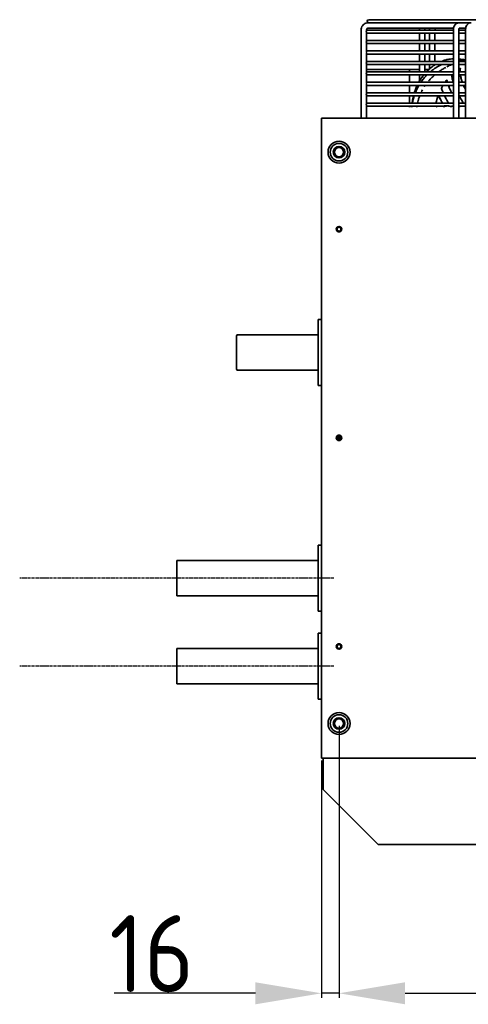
# Model space of a CAD drawing. Extents: x 1965 to 12366, y 538 to 8452.
# Tile 21 of 33: x 11252 to 11660, y 3249 to 4144. Entities that reach past the tile are written whole.
import ezdxf

# ---------------------------------------------------------------- set-up
doc = ezdxf.new("R2010")
doc.units = 0
doc.header["$LTSCALE"] = 2
doc.header["$PDMODE"] = 3
doc.header["$PDSIZE"] = 0.5
doc.linetypes.add('CENTER', pattern=[2, 1.25, -0.25, 0.25, -0.25])
doc.layers.get('DEFPOINTS').update_dxf_attribs({"linetype": 'CONTINUOUS'})
doc.layers.add('CENTER', color=1, linetype='CENTER')
doc.layers.add('DIMENSIONS', color=5, linetype='CONTINUOUS')
doc.layers.add('Visible', color=7, linetype='CONTINUOUS', lineweight=35)
doc.styles.get("Standard").update_dxf_attribs({"font": 'ISOCP'})
doc.dimstyles.new('STANDARD$0', dxfattribs={"dimscale": 5, "dimtxt": 3, "dimasz": 3, "dimexe": 2, "dimexo": 1, "dimgap": 0.5, "dimtad": 1, "dimdec": 1, "dimdsep": 46, "dimtxsty": 'Standard', "dimcen": -1, "dimclrd": 256, "dimclre": 256, "dimclrt": 256, "dimadec": 0, "dimazin": 0, "dimtfac": 1, "dimtdec": 0, "dimtmove": 0, "dimatfit": 3, "dimfxl": 0, "dimtvp": 0.75, "dimtolj": 1, "dimtzin": 0, "dimarcsym": 0})

# ---------------------------------------------------------------- blocks, each defined once
blk = doc.blocks.new('*D81')
at = {"layer": 'DEFPOINTS', "color": 0}
for p in [(11542.59, 3504.46), (12090.59, 3504.46), (12090.59, 3259.39)]:
    blk.add_point(p, dxfattribs=at)
at = {"layer": 'DIMENSIONS', "lineweight": -2}
for p, q in [((11542.59, 3502.46), (11542.59, 3255.39)), ((12090.59, 3502.46), (12090.59, 3255.39)), ((11602.59, 3259.39), (12030.59, 3259.39))]:
    blk.add_line(p, q, dxfattribs=at)
at = {"layer": 'DIMENSIONS'}
for points in [[(11602.59, 3269.39), (11602.59, 3249.39), (11542.59, 3259.39)], [(12030.59, 3269.39), (12030.59, 3249.39), (12090.59, 3259.39)]]:
    blk.add_solid(points, dxfattribs=at)
at = {"layer": 'DIMENSIONS', "insert": (11816.59, 3295.39), "char_height": 70, "attachment_point": 5}
blk.add_mtext('\\A1;548', dxfattribs=at)
blk = doc.blocks.new('*D82')
at = {"layer": 'DEFPOINTS', "color": 0}
for p in [(11542.59, 3504.46), (11526.59, 3472.96), (11526.59, 3259.39)]:
    blk.add_point(p, dxfattribs=at)
at = {"layer": 'DIMENSIONS', "lineweight": -2}
for p, q in [((11542.59, 3502.46), (11542.59, 3255.39)), ((11526.59, 3470.96), (11526.59, 3255.39)), ((11466.59, 3259.39), (11338.12, 3259.39)), ((11542.59, 3259.39), (11526.59, 3259.39)), ((11602.59, 3259.39), (11662.59, 3259.39))]:
    blk.add_line(p, q, dxfattribs=at)
at = {"layer": 'DIMENSIONS'}
for points in [[(11466.59, 3269.39), (11466.59, 3249.39), (11526.59, 3259.39)], [(11602.59, 3269.39), (11602.59, 3249.39), (11542.59, 3259.39)]]:
    blk.add_solid(points, dxfattribs=at)
at = {"layer": 'DIMENSIONS', "insert": (11372.35, 3295.39), "char_height": 70, "attachment_point": 5}
blk.add_mtext('\\A1;16', dxfattribs=at)

msp = doc.modelspace()

# ---------------------------------------------------------------- linework, layer by layer
at = {"layer": 'CENTER'}
for p, q in [((11537.84, 3636.46), (11252.34, 3636.46)), ((11537.84, 3556.46), (11252.34, 3556.46))]:
    msp.add_line(p, q, dxfattribs=at)
at = {"layer": 'Visible'}
for p, q in [((12063.59, 4143.81), (11569.59, 4143.81)), ((11562.64, 4134.56), (11562.64, 4054.46)), ((11567.54, 4134.56), (11567.54, 4133.79)), ((11646.52, 4134.41), (11567.69, 4134.41)), ((11570.57, 4141.01), (11569.08, 4141.01)), ((11646.66, 4136.11), (11569.08, 4136.11)), ((11570.57, 4141.01), (11651.55, 4141.01)), ((11615.6, 4134.41), (11615.6, 4134.56)), ((11620.5, 4134.41), (11620.5, 4134.56)), ((11624.84, 4134.56), (11624.84, 4134.41)), ((11629.74, 4134.56), (11629.74, 4134.41)), ((11646.52, 4134.56), (11646.52, 4054.46)), ((11651.42, 4134.56), (11651.42, 4054.46)), ((11657.56, 4134.41), (11651.42, 4134.41)), ((11652.74, 4141.01), (11651.55, 4141.01)), ((11657.7, 4136.11), (11651.81, 4136.11)), ((11652.74, 4141.01), (11662.57, 4141.01)), ((11657.56, 4054.46), (11657.56, 4134.56)), ((11567.54, 4132.22), (11567.54, 4124.29)), ((11567.69, 4131.61), (11646.52, 4131.61)), ((11646.52, 4124.91), (11567.69, 4124.91)), ((11615.6, 4124.91), (11615.6, 4131.61)), ((11620.5, 4124.91), (11620.5, 4131.61)), ((11624.84, 4131.61), (11624.84, 4124.91)), ((11629.74, 4131.61), (11629.74, 4124.91)), ((11651.42, 4131.61), (11657.56, 4131.61)), ((11657.56, 4124.91), (11651.42, 4124.91)), ((11567.54, 4122.72), (11567.54, 4114.79)), ((11567.69, 4122.11), (11646.52, 4122.11)), ((11646.52, 4115.41), (11567.69, 4115.41)), ((11615.6, 4115.41), (11615.6, 4122.11)), ((11620.5, 4115.41), (11620.5, 4122.11)), ((11624.84, 4122.11), (11624.84, 4115.41)), ((11629.74, 4122.11), (11629.74, 4115.41)), ((11651.42, 4122.11), (11657.56, 4122.11)), ((11657.56, 4115.41), (11651.42, 4115.41)), ((11567.54, 4113.22), (11567.54, 4105.29)), ((11567.69, 4112.61), (11646.52, 4112.61)), ((11646.52, 4105.91), (11567.69, 4105.91)), ((11615.6, 4105.91), (11615.6, 4112.61)), ((11620.5, 4105.91), (11620.5, 4112.61)), ((11624.84, 4112.61), (11624.84, 4105.91)), ((11629.74, 4112.61), (11629.74, 4105.91)), ((11651.42, 4112.61), (11657.56, 4112.61)), ((11657.56, 4105.91), (11651.42, 4105.91)), ((11567.54, 4103.72), (11567.54, 4095.79)), ((11606.59, 4098.46), (11567.54, 4098.46)), ((11567.69, 4103.11), (11646.52, 4103.11)), ((11615.6, 4098.46), (11606.59, 4098.46)), ((11606.59, 4098.46), (11606.59, 4096.41)), ((11615.6, 4096.41), (11615.6, 4103.11)), ((11620.5, 4096.41), (11620.5, 4103.11)), ((11624.13, 4098.46), (11620.5, 4098.46)), ((11624.84, 4103.11), (11624.84, 4099.08)), ((11629.74, 4103.11), (11629.74, 4102.74)), ((11636.05, 4098.46), (11636.05, 4098.46)), ((11651.42, 4103.11), (11657.56, 4103.11)), ((11653.01, 4099.9), (11653.04, 4099.71)), ((11567.54, 4094.22), (11567.54, 4086.29)), ((11646.52, 4096.41), (11567.69, 4096.41)), ((11567.69, 4093.61), (11646.52, 4093.61)), ((11606.59, 4093.61), (11606.59, 4086.91)), ((11615.6, 4088.04), (11615.6, 4093.61)), ((11624.84, 4089.09), (11624.84, 4089.09)), ((11640.53, 4089.18), (11640.56, 4088.99)), ((11645.21, 4091.64), (11645.18, 4091.83)), ((11657.56, 4096.41), (11651.42, 4096.41)), ((11651.42, 4093.61), (11657.56, 4093.61)), ((11567.54, 4084.72), (11567.54, 4076.79)), ((11646.52, 4086.91), (11567.69, 4086.91)), ((11567.69, 4084.11), (11646.52, 4084.11)), ((11606.59, 4084.11), (11606.59, 4077.41)), ((11635.54, 4081.56), (11635.56, 4081.39)), ((11657.56, 4086.91), (11651.42, 4086.91)), ((11651.42, 4084.11), (11657.56, 4084.11)), ((11567.54, 4075.22), (11567.54, 4067.29)), ((11646.52, 4077.41), (11567.69, 4077.41)), ((11567.69, 4074.61), (11646.52, 4074.61)), ((11606.59, 4074.61), (11606.59, 4067.91)), ((11657.56, 4077.41), (11651.42, 4077.41)), ((11651.42, 4074.61), (11657.56, 4074.61)), ((11567.54, 4065.72), (11567.54, 4054.46)), ((11646.52, 4067.91), (11567.69, 4067.91)), ((11567.69, 4065.11), (11637.91, 4065.11)), ((11606.59, 4065.11), (11606.59, 4064.46)), ((11637.91, 4064.46), (11637.91, 4064.88)), ((11641.16, 4065.46), (11638.24, 4065.46)), ((11642.38, 4065.46), (11641.16, 4065.46)), ((11644.41, 4064.46), (11644.41, 4064.88)), ((11644.67, 4065.11), (11646.52, 4065.11)), ((11657.56, 4067.91), (11651.42, 4067.91)), ((11651.42, 4065.11), (11657.56, 4065.11)), ((11526.59, 3472.96), (11526.59, 4054.46)), ((11526.59, 4054.46), (12106.59, 4054.46)), ((11523.59, 3871.46), (11523.59, 3811.46)), ((11526.59, 3871.46), (11523.59, 3871.46)), ((11449.63, 3857.46), (11523.59, 3857.46)), ((11449.63, 3825.46), (11523.59, 3825.46)), ((11526.59, 3811.46), (11523.59, 3811.46)), ((11540.91, 3764.46), (11541.09, 3764.46)), ((11540.91, 3763.46), (11541.16, 3763.46)), ((11541.09, 3764.46), (11541.09, 3764.86)), ((11541.09, 3764.46), (11544.27, 3764.46)), ((11541.16, 3764.46), (11544.27, 3764.46)), ((11541.16, 3763.46), (11541.16, 3764.46)), ((11544.27, 3763.46), (11541.16, 3763.46)), ((11541.69, 3765.46), (11543.49, 3765.46)), ((11541.69, 3762.46), (11542.16, 3762.46)), ((11542.16, 3763.46), (11544.27, 3763.46)), ((11542.16, 3762.46), (11542.16, 3763.46)), ((11542.16, 3762.46), (11543.49, 3762.46)), ((11523.59, 3666.46), (11523.59, 3606.46)), ((11526.59, 3666.46), (11523.59, 3666.46)), ((11395.09, 3652.46), (11395.09, 3620.46)), ((11523.59, 3652.46), (11395.09, 3652.46)), ((11523.59, 3620.46), (11395.09, 3620.46)), ((11526.59, 3606.46), (11523.59, 3606.46)), ((11523.59, 3586.46), (11523.59, 3526.46)), ((11526.59, 3586.46), (11523.59, 3586.46)), ((11395.09, 3572.46), (11395.09, 3540.46)), ((11523.59, 3572.46), (11395.09, 3572.46)), ((11523.59, 3540.46), (11395.09, 3540.46)), ((11526.59, 3526.46), (11523.59, 3526.46)), ((11526.59, 3472.96), (12105.09, 3472.96)), ((11528.09, 3444.46), (11528.09, 3472.96)), ((11543.09, 3472.96), (11544.09, 3472.96)), ((11578.09, 3394.46), (11528.09, 3444.46)), ((12055.09, 3394.46), (11578.09, 3394.46))]:
    msp.add_line(p, q, dxfattribs=at)
for centre, radius in [((11542.59, 4023.46), 10), ((11542.59, 4023.46), 8), ((11542.59, 4023.46), 5.25), ((11542.59, 4023.46), 4.19), ((11542.59, 3953.46), 2.5), ((11542.59, 3953.46), 1.75), ((11542.59, 3763.96), 2.5), ((11542.59, 3763.96), 1.75), ((11542.59, 3574.46), 2.5), ((11542.59, 3574.46), 1.75), ((11542.59, 3504.46), 10), ((11542.59, 3504.46), 8), ((11542.59, 3504.46), 5.25), ((11542.59, 3504.46), 4.19)]:
    msp.add_circle(centre, radius, dxfattribs=at)
for centre, start, end in [((11569.59, 4142.41), 90, 270), ((11567.69, 4133.01), 90, 96.04503), ((11567.69, 4133.01), 263.95497, 270), ((11567.69, 4123.51), 90, 96.04503), ((11567.69, 4123.51), 263.95497, 270), ((11567.69, 4114.01), 90, 96.04503), ((11567.69, 4114.01), 263.95497, 270), ((11567.69, 4104.51), 90, 96.04503), ((11567.69, 4104.51), 263.95497, 270), ((11567.69, 4095.01), 90, 96.04503), ((11567.69, 4095.01), 263.95497, 270), ((11567.69, 4085.51), 90, 96.04503), ((11567.69, 4085.51), 263.95497, 270), ((11567.69, 4076.01), 90, 96.04503), ((11567.69, 4076.01), 263.95497, 270), ((11567.69, 4066.51), 90, 96.04503), ((11567.69, 4066.51), 263.95497, 270)]:
    msp.add_arc(centre, 1.4, start, end, dxfattribs=at)
msp.add_ellipse((11449.63, 3841.46), major_axis=(0, -16), ratio=0.022405, start_param=3.141593, end_param=6.283185, dxfattribs=at)
for points, knots in [([(11569.08, 4141.01), (11568.4, 4141.01), (11567.73, 4140.9), (11566.45, 4140.48), (11565.84, 4140.17), (11564.75, 4139.38), (11564.27, 4138.89), (11563.47, 4137.8), (11563.17, 4137.19), (11562.75, 4135.91), (11562.64, 4135.23), (11562.64, 4134.56)], [3.141593, 3.141593, 3.141593, 3.141593, 3.455752, 3.455752, 3.769911, 3.769911, 4.08407, 4.08407, 4.39823, 4.39823, 4.712389, 4.712389, 4.712389, 4.712389]), ([(11567.54, 4133.79), (11567.54, 4133.78), (11567.54, 4133.77), (11567.53, 4133.73), (11567.52, 4133.71), (11567.5, 4133.64), (11567.47, 4133.57), (11567.43, 4133.41), (11567.41, 4133.34), (11567.39, 4133.17), (11567.38, 4133.09), (11567.38, 4133.01), (11567.38, 4132.94), (11567.39, 4132.86), (11567.41, 4132.72), (11567.42, 4132.65), (11567.46, 4132.5), (11567.48, 4132.43), (11567.52, 4132.33), (11567.53, 4132.28), (11567.54, 4132.24), (11567.54, 4132.23), (11567.54, 4132.22)], [-0.1262678, -0.1262678, -0.1262678, -0.1262678, -0.1061837, -0.1061837, -0.0898074, -0.0898074, -0.0535876, -0.0535876, -0.0248502, -0.0248502, 0, 0, 0, 0.0221826, 0.0221826, 0.0467346, 0.0467346, 0.0782806, 0.0782806, 0.1111199, 0.1111199, 0.1276841, 0.1276841, 0.1276841, 0.1276841]), ([(11569.08, 4136.11), (11568.92, 4136.11), (11568.76, 4136.08), (11568.45, 4135.98), (11568.31, 4135.91), (11568.05, 4135.72), (11567.93, 4135.61), (11567.74, 4135.34), (11567.67, 4135.2), (11567.57, 4134.89), (11567.54, 4134.72), (11567.54, 4134.56)], [3.141593, 3.141593, 3.141593, 3.141593, 3.455752, 3.455752, 3.769911, 3.769911, 4.08407, 4.08407, 4.39823, 4.39823, 4.712389, 4.712389, 4.712389, 4.712389]), ([(11615.76, 4136.11), (11615.69, 4135.78), (11615.64, 4135.44), (11615.61, 4134.92), (11615.6, 4134.74), (11615.6, 4134.56)], [4.4472065, 4.4472065, 4.4472065, 4.4472065, 4.6196579, 4.6196579, 4.712389, 4.712389, 4.712389, 4.712389]), ([(11621.14, 4136.11), (11621.14, 4136.11), (11621.14, 4136.11), (11621.11, 4136.1), (11621.07, 4136.07), (11620.95, 4135.96), (11620.89, 4135.89), (11620.77, 4135.7), (11620.71, 4135.59), (11620.62, 4135.34), (11620.58, 4135.21), (11620.52, 4134.91), (11620.5, 4134.76), (11620.5, 4134.59), (11620.5, 4134.57), (11620.5, 4134.56)], [3.39476, 3.39476, 3.39476, 3.39476, 3.455752, 3.455752, 3.769911, 3.769911, 4.024508, 4.024508, 4.249122, 4.249122, 4.469662, 4.469662, 4.691821, 4.691821, 4.712389, 4.712389, 4.712389, 4.712389]), ([(11629.74, 4134.56), (11629.74, 4134.72), (11629.75, 4134.88), (11629.8, 4135.18), (11629.84, 4135.32), (11629.93, 4135.57), (11629.99, 4135.68), (11630.09, 4135.86), (11630.15, 4135.93), (11630.25, 4136.04), (11630.3, 4136.07), (11630.34, 4136.1), (11630.35, 4136.11), (11630.36, 4136.11)], [1.570796, 1.570796, 1.570796, 1.570796, 1.794064, 1.794064, 2.016063, 2.016063, 2.235832, 2.235832, 2.457842, 2.457842, 2.699067, 2.699067, 2.835037, 2.835037, 2.835037, 2.835037]), ([(11651.55, 4141.01), (11651.06, 4141.01), (11650.57, 4140.92), (11649.65, 4140.59), (11649.22, 4140.33), (11648.39, 4139.68), (11648.02, 4139.26), (11647.39, 4138.31), (11647.14, 4137.79), (11646.76, 4136.69), (11646.64, 4136.12), (11646.53, 4135.21), (11646.52, 4134.89), (11646.52, 4134.56)], [3.141593, 3.141593, 3.141593, 3.141593, 3.370462, 3.370462, 3.615847, 3.615847, 3.908366, 3.908366, 4.222526, 4.222526, 4.536685, 4.536685, 4.712389, 4.712389, 4.712389, 4.712389]), ([(11651.89, 4136.2), (11651.89, 4136.2), (11651.88, 4136.19), (11651.85, 4136.15), (11651.81, 4136.11), (11651.73, 4135.97), (11651.68, 4135.89), (11651.59, 4135.67), (11651.55, 4135.54), (11651.48, 4135.25), (11651.45, 4135.09), (11651.42, 4134.8), (11651.42, 4134.68), (11651.42, 4134.56)], [3.617118, 3.617118, 3.617118, 3.617118, 3.745506, 3.745506, 3.947347, 3.947347, 4.142986, 4.142986, 4.347163, 4.347163, 4.56285, 4.56285, 4.712389, 4.712389, 4.712389, 4.712389]), ([(11657.56, 4134.56), (11657.56, 4135.14), (11657.62, 4135.72), (11657.86, 4136.86), (11658.03, 4137.41), (11658.52, 4138.47), (11658.83, 4138.96), (11659.62, 4139.86), (11660.1, 4140.26), (11661.13, 4140.78), (11661.66, 4140.95), (11662.33, 4141), (11662.45, 4141.01), (11662.57, 4141.01)], [1.570796, 1.570796, 1.570796, 1.570796, 1.884956, 1.884956, 2.199115, 2.199115, 2.513274, 2.513274, 2.827433, 2.827433, 3.085332, 3.085332, 3.141593, 3.141593, 3.141593, 3.141593]), ([(11567.38, 4123.51), (11567.38, 4123.59), (11567.39, 4123.67), (11567.41, 4123.84), (11567.43, 4123.91), (11567.47, 4124.07), (11567.5, 4124.14), (11567.52, 4124.21), (11567.53, 4124.23), (11567.54, 4124.27), (11567.54, 4124.28), (11567.54, 4124.29)], [0, 0, 0, 0, 0.0248502, 0.0248502, 0.0535876, 0.0535876, 0.0898074, 0.0898074, 0.1061837, 0.1061837, 0.1262678, 0.1262678, 0.1262678, 0.1262678]), ([(11567.54, 4122.72), (11567.54, 4122.73), (11567.54, 4122.74), (11567.53, 4122.78), (11567.52, 4122.83), (11567.48, 4122.93), (11567.46, 4123), (11567.42, 4123.15), (11567.41, 4123.22), (11567.39, 4123.36), (11567.38, 4123.44), (11567.38, 4123.51)], [0.4691531, 0.4691531, 0.4691531, 0.4691531, 0.4857172, 0.4857172, 0.5185565, 0.5185565, 0.5501025, 0.5501025, 0.5746545, 0.5746545, 0.5968371, 0.5968371, 0.5968371, 0.5968371]), ([(11567.38, 4114.01), (11567.38, 4114.09), (11567.39, 4114.17), (11567.41, 4114.34), (11567.43, 4114.41), (11567.47, 4114.57), (11567.5, 4114.64), (11567.52, 4114.71), (11567.53, 4114.73), (11567.54, 4114.77), (11567.54, 4114.78), (11567.54, 4114.79)], [0, 0, 0, 0, 0.0248502, 0.0248502, 0.0535876, 0.0535876, 0.0898074, 0.0898074, 0.1061837, 0.1061837, 0.1262678, 0.1262678, 0.1262678, 0.1262678]), ([(11567.54, 4113.22), (11567.54, 4113.23), (11567.54, 4113.24), (11567.53, 4113.28), (11567.52, 4113.33), (11567.48, 4113.43), (11567.46, 4113.5), (11567.42, 4113.65), (11567.41, 4113.72), (11567.39, 4113.86), (11567.38, 4113.94), (11567.38, 4114.01)], [0.4691531, 0.4691531, 0.4691531, 0.4691531, 0.4857172, 0.4857172, 0.5185565, 0.5185565, 0.5501025, 0.5501025, 0.5746545, 0.5746545, 0.5968371, 0.5968371, 0.5968371, 0.5968371]), ([(11635.82, 4105.91), (11637.04, 4106.41), (11638.27, 4106.84), (11640.96, 4107.64), (11642.32, 4107.93), (11644.68, 4108.14), (11645.46, 4108.18), (11646.34, 4108.18), (11646.43, 4108.18), (11646.52, 4108.18)], [-2.341999, -2.341999, -2.341999, -2.341999, -1.673984, -1.673984, -0.821209, -0.821209, -0.410363, -0.410363, -0.364088, -0.364088, -0.364088, -0.364088]), ([(11657.56, 4107.12), (11657.46, 4107.14), (11657.36, 4107.17), (11655.41, 4107.64), (11653.85, 4107.93), (11651.87, 4108.09), (11651.64, 4108.11), (11651.42, 4108.12)], [-1.720939, -1.720939, -1.720939, -1.720939, -1.673984, -1.673984, -0.821209, -0.821209, -0.709302, -0.709302, -0.709302, -0.709302]), ([(11651.42, 4106.16), (11651.42, 4106.16), (11651.46, 4106.2), (11651.54, 4106.27), (11651.65, 4106.4), (11651.74, 4106.55), (11651.8, 4106.71), (11651.8, 4106.88), (11651.73, 4107.02), (11651.64, 4107.13), (11651.54, 4107.21), (11651.53, 4107.23), (11651.54, 4107.23)], [0.2981608, 0.2981608, 0.2981608, 0.2981608, 0.3076923, 0.3846154, 0.4615385, 0.5384615, 0.6153846, 0.6923077, 0.7692308, 0.8461538, 0.9230769, 1, 1, 1, 1]), ([(11651.71, 4107.46), (11651.71, 4107.46), (11651.71, 4107.46), (11651.72, 4107.46), (11651.74, 4107.46), (11651.79, 4107.45), (11651.83, 4107.45), (11651.95, 4107.43), (11652.05, 4107.42), (11652.26, 4107.4), (11652.38, 4107.39), (11652.5, 4107.38)], [18.7307336, 18.7307336, 18.7307336, 18.7307336, 18.7406041, 18.7406041, 18.7584633, 18.7584633, 18.7765919, 18.7765919, 18.8100181, 18.8100181, 18.8468067, 18.8468067, 18.8468067, 18.8468067]), ([(11653.12, 4107.31), (11654.37, 4107.14), (11655.6, 4106.99), (11657.04, 4106.81), (11657.3, 4106.78), (11657.56, 4106.74)], [0, 0, 0, 0, 0.394291, 0.394291, 0.483488, 0.483488, 0.483488, 0.483488]), ([(11567.38, 4104.51), (11567.38, 4104.59), (11567.39, 4104.67), (11567.41, 4104.84), (11567.43, 4104.91), (11567.47, 4105.07), (11567.5, 4105.14), (11567.52, 4105.21), (11567.53, 4105.23), (11567.54, 4105.27), (11567.54, 4105.28), (11567.54, 4105.29)], [0, 0, 0, 0, 0.0248502, 0.0248502, 0.0535876, 0.0535876, 0.0898074, 0.0898074, 0.1061837, 0.1061837, 0.1262678, 0.1262678, 0.1262678, 0.1262678]), ([(11567.54, 4103.72), (11567.54, 4103.73), (11567.54, 4103.74), (11567.53, 4103.78), (11567.52, 4103.83), (11567.48, 4103.93), (11567.46, 4104), (11567.42, 4104.15), (11567.41, 4104.22), (11567.39, 4104.36), (11567.38, 4104.44), (11567.38, 4104.51)], [0.4691531, 0.4691531, 0.4691531, 0.4691531, 0.4857172, 0.4857172, 0.5185565, 0.5185565, 0.5501025, 0.5501025, 0.5746545, 0.5746545, 0.5968371, 0.5968371, 0.5968371, 0.5968371]), ([(11622.01, 4096.41), (11622.27, 4096.68), (11622.53, 4096.95), (11623.81, 4098.2), (11625.01, 4099.26), (11627.52, 4101.3), (11629, 4102.3), (11630.34, 4103.11)], [-4.524705, -4.524705, -4.524705, -4.524705, -4.404724, -4.404724, -3.953258, -3.953258, -3.328804, -3.328804, -3.328804, -3.328804]), ([(11636.16, 4103.11), (11635.89, 4103), (11635.63, 4102.89), (11633.65, 4102.02), (11632.1, 4101.13), (11629.14, 4099.18), (11627.65, 4098.1), (11626.05, 4096.84), (11625.79, 4096.62), (11625.53, 4096.41)], [2.096903, 2.096903, 2.096903, 2.096903, 2.20826, 2.20826, 2.933756, 2.933756, 3.570816, 3.570816, 3.701104, 3.701104, 3.701104, 3.701104]), ([(11633.44, 4096.69), (11633.34, 4096.62), (11633.24, 4096.55), (11633.15, 4096.48), (11633.12, 4096.46), (11633.08, 4096.43), (11633.05, 4096.41)], [0, 0, 0, 0, 0.02668849, 0.02668849, 0.02668849, 0.03588531, 0.03588531, 0.03588531, 0.03588531]), ([(11639.55, 4100.48), (11639.21, 4100.3), (11637.74, 4099.51), (11636.33, 4098.65), (11635.28, 4097.96)], [0.1941648, 0.1941648, 0.1941648, 0.1941648, 0.3782363, 1, 1, 1, 1]), ([(11653.04, 4099.71), (11652.86, 4099.06), (11652.73, 4098.38), (11652.64, 4097.25), (11652.62, 4096.84), (11652.62, 4096.41)], [0.000001, 0.000001, 0.000001, 0.000001, 0.801366, 0.801366, 1.240147, 1.240147, 1.240147, 1.240147]), ([(11567.54, 4095.79), (11567.54, 4095.78), (11567.54, 4095.77), (11567.53, 4095.73), (11567.52, 4095.71), (11567.5, 4095.64), (11567.47, 4095.57), (11567.43, 4095.41), (11567.41, 4095.34), (11567.39, 4095.17), (11567.38, 4095.09), (11567.38, 4095.01), (11567.38, 4094.94), (11567.39, 4094.86), (11567.41, 4094.72), (11567.42, 4094.65), (11567.46, 4094.5), (11567.48, 4094.43), (11567.52, 4094.33), (11567.53, 4094.28), (11567.54, 4094.24), (11567.54, 4094.23), (11567.54, 4094.22)], [-0.1262678, -0.1262678, -0.1262678, -0.1262678, -0.1061837, -0.1061837, -0.0898074, -0.0898074, -0.0535876, -0.0535876, -0.0248502, -0.0248502, 0, 0, 0, 0.0221826, 0.0221826, 0.0467346, 0.0467346, 0.0782806, 0.0782806, 0.1111199, 0.1111199, 0.1276841, 0.1276841, 0.1276841, 0.1276841]), ([(11614.96, 4086.91), (11615.25, 4087.43), (11615.55, 4087.95), (11616.32, 4089.22), (11616.78, 4089.92), (11617.97, 4091.6), (11618.75, 4092.63), (11619.55, 4093.61)], [-5.8629736, -5.8629736, -5.8629736, -5.8629736, -5.6527446, -5.6527446, -5.3495898, -5.3495898, -4.9312221, -4.9312221, -4.9312221, -4.9312221]), ([(11622.43, 4093.61), (11622.09, 4093.26), (11621.75, 4092.92), (11619.74, 4090.78), (11618.21, 4088.9), (11616.85, 4086.91)], [4.251447, 4.251447, 4.251447, 4.251447, 4.445542, 4.445542, 5.418604, 5.418604, 5.418604, 5.418604]), ([(11629.53, 4093.61), (11629.23, 4093.35), (11628.93, 4093.09), (11628.64, 4092.84), (11628.05, 4092.31), (11627.48, 4091.77), (11626.92, 4091.23), (11625.88, 4090.22), (11624.9, 4089.19), (11623.97, 4088.13)], [0.3781403, 0.3781403, 0.3781403, 0.3781403, 0.4693401, 0.4693401, 0.4693401, 0.6551098, 0.6551098, 0.6551098, 1, 1, 1, 1]), ([(11646.41, 4086.91), (11646.23, 4087.49), (11646.05, 4088.07), (11645.65, 4089.54), (11645.44, 4090.43), (11645.13, 4092.08), (11645.02, 4092.86), (11644.95, 4093.61)], [9.397296, 9.397296, 9.397296, 9.397296, 9.854044, 9.854044, 10.602575, 10.602575, 11.315164, 11.315164, 11.315164, 11.315164]), ([(11652.87, 4093.61), (11653.05, 4092.47), (11653.32, 4091.26), (11653.85, 4089.42), (11654.02, 4088.85), (11654.37, 4087.82), (11654.52, 4087.37), (11654.69, 4086.91)], [2.144395, 2.144395, 2.144395, 2.144395, 3.184007, 3.184007, 3.635737, 3.635737, 3.978501, 3.978501, 3.978501, 3.978501]), ([(11652.89, 4093.48), (11652.99, 4092.9), (11653.11, 4092.29), (11653.51, 4090.61), (11653.84, 4089.49), (11654.39, 4087.86), (11654.55, 4087.39), (11654.73, 4086.91)], [2.233197, 2.233197, 2.233197, 2.233197, 2.755855, 2.755855, 3.654338, 3.654338, 4.009725, 4.009725, 4.009725, 4.009725]), ([(11567.38, 4085.51), (11567.38, 4085.59), (11567.39, 4085.67), (11567.41, 4085.84), (11567.43, 4085.91), (11567.47, 4086.07), (11567.5, 4086.14), (11567.52, 4086.21), (11567.53, 4086.23), (11567.54, 4086.27), (11567.54, 4086.28), (11567.54, 4086.29)], [0, 0, 0, 0, 0.0248502, 0.0248502, 0.0535876, 0.0535876, 0.0898074, 0.0898074, 0.1061837, 0.1061837, 0.1262678, 0.1262678, 0.1262678, 0.1262678]), ([(11567.54, 4084.72), (11567.54, 4084.73), (11567.54, 4084.74), (11567.53, 4084.78), (11567.52, 4084.83), (11567.48, 4084.93), (11567.46, 4085), (11567.42, 4085.15), (11567.41, 4085.22), (11567.39, 4085.36), (11567.38, 4085.44), (11567.38, 4085.51)], [0.4691531, 0.4691531, 0.4691531, 0.4691531, 0.4857172, 0.4857172, 0.5185565, 0.5185565, 0.5501025, 0.5501025, 0.5746545, 0.5746545, 0.5968371, 0.5968371, 0.5968371, 0.5968371]), ([(11610.98, 4077.41), (11611.29, 4078.4), (11611.62, 4079.37), (11612.4, 4081.44), (11612.92, 4082.74), (11613.56, 4084.11)], [-7.315632, -7.315632, -7.315632, -7.315632, -6.823626, -6.823626, -6.244946, -6.244946, -6.244946, -6.244946]), ([(11618.45, 4080.11), (11618.12, 4079.48), (11617.78, 4078.8), (11617.43, 4078.08), (11617.33, 4077.86), (11617.22, 4077.64), (11617.11, 4077.41)], [0, 0, 0, 0, 0.1, 0.1, 0.1, 0.130635, 0.130635, 0.130635, 0.130635]), ([(11620.86, 4084.11), (11620.83, 4084.06), (11620.74, 4083.92), (11620.61, 4083.71), (11620.46, 4083.5), (11620.32, 4083.32), (11620.24, 4083.2), (11620.21, 4083.15)], [0.0206733, 0.0206733, 0.0206733, 0.0206733, 0.05, 0.1, 0.15, 0.2, 0.2467607, 0.2467607, 0.2467607, 0.2467607]), ([(11642.03, 4084.11), (11642.45, 4082.95), (11642.93, 4081.74), (11643.89, 4079.49), (11644.35, 4078.46), (11644.85, 4077.41)], [1.301141, 1.301141, 1.301141, 1.301141, 2.177151, 2.177151, 2.885655, 2.885655, 2.885655, 2.885655]), ([(11642.07, 4084.11), (11642.68, 4082.43), (11643.41, 4080.67), (11644.46, 4078.37), (11644.68, 4077.89), (11644.91, 4077.41)], [1.348999, 1.348999, 1.348999, 1.348999, 2.604813, 2.604813, 2.928064, 2.928064, 2.928064, 2.928064]), ([(11655.79, 4084.11), (11655.9, 4083.85), (11656.01, 4083.59), (11656.55, 4082.35), (11657.01, 4081.35), (11657.53, 4080.29), (11657.55, 4080.25), (11657.56, 4080.21)], [4.6597484, 4.6597484, 4.6597484, 4.6597484, 4.8416931, 4.8416931, 5.5288934, 5.5288934, 5.5534072, 5.5534072, 5.5534072, 5.5534072]), ([(11655.84, 4084.11), (11655.93, 4083.89), (11656.03, 4083.67), (11656.54, 4082.48), (11656.99, 4081.5), (11657.51, 4080.44), (11657.54, 4080.39), (11657.56, 4080.33)], [4.6872124, 4.6872124, 4.6872124, 4.6872124, 4.8429714, 4.8429714, 5.5155208, 5.5155208, 5.5520593, 5.5520593, 5.5520593, 5.5520593]), ([(11567.38, 4076.01), (11567.38, 4076.09), (11567.39, 4076.17), (11567.41, 4076.34), (11567.43, 4076.41), (11567.47, 4076.57), (11567.5, 4076.64), (11567.52, 4076.71), (11567.53, 4076.73), (11567.54, 4076.77), (11567.54, 4076.78), (11567.54, 4076.79)], [0, 0, 0, 0, 0.0248502, 0.0248502, 0.0535876, 0.0535876, 0.0898074, 0.0898074, 0.1061837, 0.1061837, 0.1262678, 0.1262678, 0.1262678, 0.1262678]), ([(11567.54, 4075.22), (11567.54, 4075.23), (11567.54, 4075.24), (11567.53, 4075.28), (11567.52, 4075.33), (11567.48, 4075.43), (11567.46, 4075.5), (11567.42, 4075.65), (11567.41, 4075.72), (11567.39, 4075.86), (11567.38, 4075.94), (11567.38, 4076.01)], [0.4691531, 0.4691531, 0.4691531, 0.4691531, 0.4857172, 0.4857172, 0.5185565, 0.5185565, 0.5501025, 0.5501025, 0.5746545, 0.5746545, 0.5968371, 0.5968371, 0.5968371, 0.5968371]), ([(11608.87, 4067.91), (11609.07, 4069.34), (11609.32, 4070.75), (11609.79, 4072.98), (11609.98, 4073.8), (11610.19, 4074.61)], [-8.770741, -8.770741, -8.770741, -8.770741, -8.145871, -8.145871, -7.7669, -7.7669, -7.7669, -7.7669]), ([(11615.92, 4074.61), (11615.74, 4074.16), (11615.57, 4073.69), (11615.4, 4073.21), (11615.08, 4072.29), (11614.78, 4071.32), (11614.48, 4070.26), (11614.28, 4069.52), (11614.07, 4068.73), (11613.88, 4067.91)], [0.2472667, 0.2472667, 0.2472667, 0.2472667, 0.3, 0.3, 0.3, 0.4, 0.4, 0.4, 0.470195, 0.470195, 0.470195, 0.470195]), ([(11630.64, 4067.91), (11630.72, 4068.28), (11630.8, 4068.65), (11631.06, 4069.75), (11631.25, 4070.48), (11631.65, 4071.91), (11631.86, 4072.62), (11632.23, 4073.76), (11632.37, 4074.18), (11632.52, 4074.61)], [0.215011, 0.215011, 0.215011, 0.215011, 0.434834, 0.434834, 0.869874, 0.869874, 1.305126, 1.305126, 1.572038, 1.572038, 1.572038, 1.572038]), ([(11630.69, 4067.91), (11630.76, 4068.22), (11630.83, 4068.54), (11631.08, 4069.58), (11631.27, 4070.3), (11631.67, 4071.74), (11631.88, 4072.45), (11632.26, 4073.64), (11632.43, 4074.13), (11632.6, 4074.61)], [0.248733, 0.248733, 0.248733, 0.248733, 0.434598, 0.434598, 0.86942, 0.86942, 1.304456, 1.304456, 1.607996, 1.607996, 1.607996, 1.607996]), ([(11633.12, 4074.61), (11633.47, 4073.87), (11633.84, 4073.13), (11634.71, 4071.39), (11635.23, 4070.4), (11636.03, 4068.9), (11636.31, 4068.41), (11636.58, 4067.91)], [0.142042, 0.142042, 0.142042, 0.142042, 0.640155, 0.640155, 1.282666, 1.282666, 1.59573, 1.59573, 1.59573, 1.59573]), ([(11633.19, 4074.61), (11633.76, 4073.42), (11634.37, 4072.2), (11635.28, 4070.44), (11635.56, 4069.93), (11636.1, 4068.92), (11636.38, 4068.42), (11636.66, 4067.91)], [0.181757, 0.181757, 0.181757, 0.181757, 0.987578, 0.987578, 1.315643, 1.315643, 1.63236, 1.63236, 1.63236, 1.63236]), ([(11642.11, 4067.91), (11641.85, 4068.38), (11641.58, 4068.84), (11640.72, 4070.39), (11640.15, 4071.47), (11639.24, 4073.22), (11638.89, 4073.92), (11638.55, 4074.61)], [8.292594, 8.292594, 8.292594, 8.292594, 8.584293, 8.584293, 9.267873, 9.267873, 9.725766, 9.725766, 9.725766, 9.725766]), ([(11655.66, 4067.91), (11655.6, 4068), (11655.54, 4068.09), (11654.75, 4069.41), (11654.03, 4070.62), (11652.82, 4072.75), (11652.3, 4073.69), (11651.81, 4074.61)], [5.143317, 5.143317, 5.143317, 5.143317, 5.19877, 5.19877, 5.937983, 5.937983, 6.529686, 6.529686, 6.529686, 6.529686]), ([(11567.38, 4066.51), (11567.38, 4066.59), (11567.39, 4066.67), (11567.41, 4066.84), (11567.43, 4066.91), (11567.47, 4067.07), (11567.5, 4067.14), (11567.52, 4067.21), (11567.53, 4067.23), (11567.54, 4067.27), (11567.54, 4067.28), (11567.54, 4067.29)], [0, 0, 0, 0, 0.0248502, 0.0248502, 0.0535876, 0.0535876, 0.0898074, 0.0898074, 0.1061837, 0.1061837, 0.1262678, 0.1262678, 0.1262678, 0.1262678]), ([(11567.54, 4065.72), (11567.54, 4065.73), (11567.54, 4065.74), (11567.53, 4065.78), (11567.52, 4065.83), (11567.48, 4065.93), (11567.46, 4066), (11567.42, 4066.15), (11567.41, 4066.22), (11567.39, 4066.36), (11567.38, 4066.44), (11567.38, 4066.51)], [0.4691531, 0.4691531, 0.4691531, 0.4691531, 0.4857172, 0.4857172, 0.5185565, 0.5185565, 0.5501025, 0.5501025, 0.5746545, 0.5746545, 0.5968371, 0.5968371, 0.5968371, 0.5968371]), ([(11608.86, 4065.11), (11608.84, 4064.96), (11608.82, 4064.81), (11608.79, 4064.59), (11608.78, 4064.52), (11608.77, 4064.46)], [7.79695843, 7.79695843, 7.79695843, 7.79695843, 7.83103903, 7.83103903, 7.8459744, 7.8459744, 7.8459744, 7.8459744])]:
    msp.add_open_spline(points, degree=3, knots=knots, dxfattribs=at)
for points in [[(11624.84, 4134.56), (11624.84, 4135.08), (11624.89, 4135.6), (11625, 4136.11)], [(11646.51, 4106.03), (11646.3, 4105.99), (11646.09, 4105.95), (11645.87, 4105.9)], [(11651.67, 4107.43), (11651.58, 4107.44), (11651.5, 4107.45), (11651.42, 4107.46)], [(11651.42, 4107.32), (11653.23, 4106.85), (11655.28, 4106.43), (11657.56, 4106.07)], [(11652.13, 4107.41), (11651.97, 4107.42), (11651.82, 4107.42), (11651.67, 4107.43)], [(11653.12, 4107.31), (11652.79, 4107.35), (11652.46, 4107.38), (11652.13, 4107.41)], [(11635.28, 4097.96), (11634.65, 4097.54), (11634.04, 4097.12), (11633.44, 4096.69)], [(11640.64, 4101.05), (11642.06, 4101.76), (11643.52, 4102.43), (11645.05, 4103.11)], [(11651.42, 4098.94), (11651.94, 4099.27), (11652.47, 4099.59), (11653.01, 4099.9)], [(11651.42, 4098.73), (11651.95, 4099.06), (11652.49, 4099.39), (11653.04, 4099.71)], [(11638.82, 4086.91), (11639.37, 4087.68), (11639.94, 4088.43), (11640.53, 4089.18)], [(11638.98, 4086.91), (11639.49, 4087.62), (11640.01, 4088.31), (11640.56, 4088.99)], [(11640.53, 4089.18), (11640.7, 4088.44), (11640.91, 4087.69), (11641.14, 4086.91)], [(11640.56, 4088.99), (11640.72, 4088.32), (11640.9, 4087.62), (11641.11, 4086.91)], [(11645.18, 4091.83), (11645.07, 4092.44), (11644.99, 4093.03), (11644.93, 4093.61)], [(11615.1, 4084.11), (11614, 4082.21), (11612.92, 4080), (11611.94, 4077.41)], [(11623.03, 4087.02), (11623, 4086.98), (11622.97, 4086.95), (11622.94, 4086.91)], [(11635.54, 4081.56), (11635.99, 4082.43), (11636.47, 4083.28), (11636.98, 4084.11)], [(11635.56, 4081.39), (11636.05, 4082.31), (11636.57, 4083.22), (11637.12, 4084.11)], [(11637.23, 4077.41), (11636.61, 4078.78), (11636.06, 4080.1), (11635.56, 4081.39)], [(11610.97, 4074.61), (11610.34, 4072.58), (11609.77, 4070.35), (11609.32, 4067.91)], [(11646.24, 4074.61), (11646.33, 4074.43), (11646.42, 4074.26), (11646.52, 4074.08)], [(11646.31, 4074.61), (11646.38, 4074.48), (11646.45, 4074.34), (11646.52, 4074.21)], [(11608.45, 4064.46), (11608.48, 4064.68), (11608.5, 4064.89), (11608.52, 4065.11)], [(11613.3, 4065.11), (11613.26, 4064.89), (11613.22, 4064.68), (11613.18, 4064.46)], [(11631.65, 4064.46), (11631.52, 4064.68), (11631.4, 4064.89), (11631.28, 4065.11)], [(11651.66, 4065.11), (11651.79, 4064.89), (11651.92, 4064.68), (11652.06, 4064.46)], [(11651.74, 4065.11), (11651.87, 4064.89), (11652.01, 4064.68), (11652.14, 4064.46)], [(11657.56, 4064.82), (11657.5, 4064.92), (11657.44, 4065.01), (11657.38, 4065.11)]]:
    msp.add_open_spline(points, degree=3, dxfattribs=at)
for points, weights in [([(11641.16, 4065.46), (11639.65, 4065.46), (11637.91, 4064.88)], [1, 1.0379548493, 1]), ([(11637.91, 4064.88), (11637.91, 4065.22), (11637.91, 4065.36)], [1, 1.02187879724, 1.01853384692]), ([(11644.41, 4064.88), (11642.67, 4065.46), (11641.16, 4065.46)], [1, 1.0379548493, 1]), ([(11645.17, 4065.11), (11644.8, 4065.01), (11644.41, 4064.88)], [1.01298060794, 1.00830952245, 1])]:
    msp.add_rational_spline(points, weights, degree=2, dxfattribs=at)

# ---------------------------------------------------------------- dimensions: what is measured, and where the dimension line sits
at = {"layer": 'DIMENSIONS'}
for base, p2, picture, middle in [((11526.59, 3259.39), (11526.59, 3472.96), '*D82', (11372.35, 3295.39)), ((12090.59, 3259.39), (12090.59, 3504.46), '*D81', (11816.59, 3295.39))]:
    dim = msp.add_linear_dim(base=base, p1=(11542.59, 3504.46), p2=p2, dimstyle='STANDARD$0', override={"dimscale": 2, "dimtxt": 35, "dimasz": 30, "dimtvp": 7.5}, dxfattribs=at)
    dim.commit()
    dim.dimension.update_dxf_attribs({"geometry": picture, "text_midpoint": middle})

doc.saveas('drawing.dxf')
